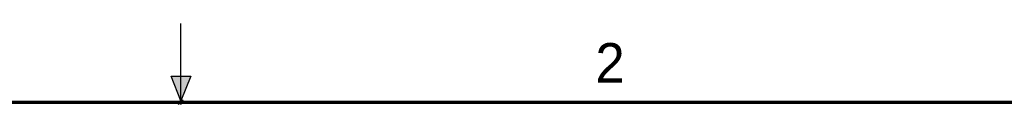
# Model space of a CAD drawing. Header units: inches. Extents: x 0 to 22, y 0 to 17.
# Tile 43 of 44: x 10 to 16.2, y 16.5 to 17. Entities that reach past the tile are written whole.
import ezdxf

# ---------------------------------------------------------------- set-up
doc = ezdxf.new("R2010")
doc.units = ezdxf.units.IN
doc.header["$LTSCALE"] = 1.21
doc.header["$MEASUREMENT"] = 0
doc.layers.get('0').update_dxf_attribs({"linetype": 'CONTINUOUS'})
doc.styles.add('TEXTSTYLE_2', font='txt')

msp = doc.modelspace()

# ---------------------------------------------------------------- hatches: boundary and pattern name
at = {"linetype": 'CONTINUOUS'}
msp.add_hatch(color=2, dxfattribs=at).paths.add_polyline_path([(11, 16.51), (10.9375, 16.6663), (11.0625, 16.6663)])

# ---------------------------------------------------------------- linework, layer by layer
at = {"color": 2, "linetype": 'CONTINUOUS'}
for p, q in [((11, 16.485), (11, 17)), ((11, 16.51), (10.9375, 16.6663)), ((10.9375, 16.6663), (11.0625, 16.6663)), ((11.0625, 16.6663), (11, 16.51)), ((11.015, 16.515), (10.985, 16.485)), ((10.985, 16.485), (11, 16.515)), ((11, 16.485), (11.015, 16.515))]:
    msp.add_line(p, q, dxfattribs=at)
at = {"color": 7, "linetype": 'CONTINUOUS', "const_width": 0.02}
msp.add_lwpolyline([(21.5, 16.5), (0.5, 16.5)], dxfattribs=at)

# ---------------------------------------------------------------- texts
at = {"color": 2, "linetype": 'CONTINUOUS', "insert": (13.625, 16.875), "char_height": 0.25, "width": 0.25, "attachment_point": 1, "line_spacing_factor": 0.9, "style": 'TEXTSTYLE_2'}
msp.add_mtext('2', dxfattribs=at)

doc.saveas('drawing.dxf')
